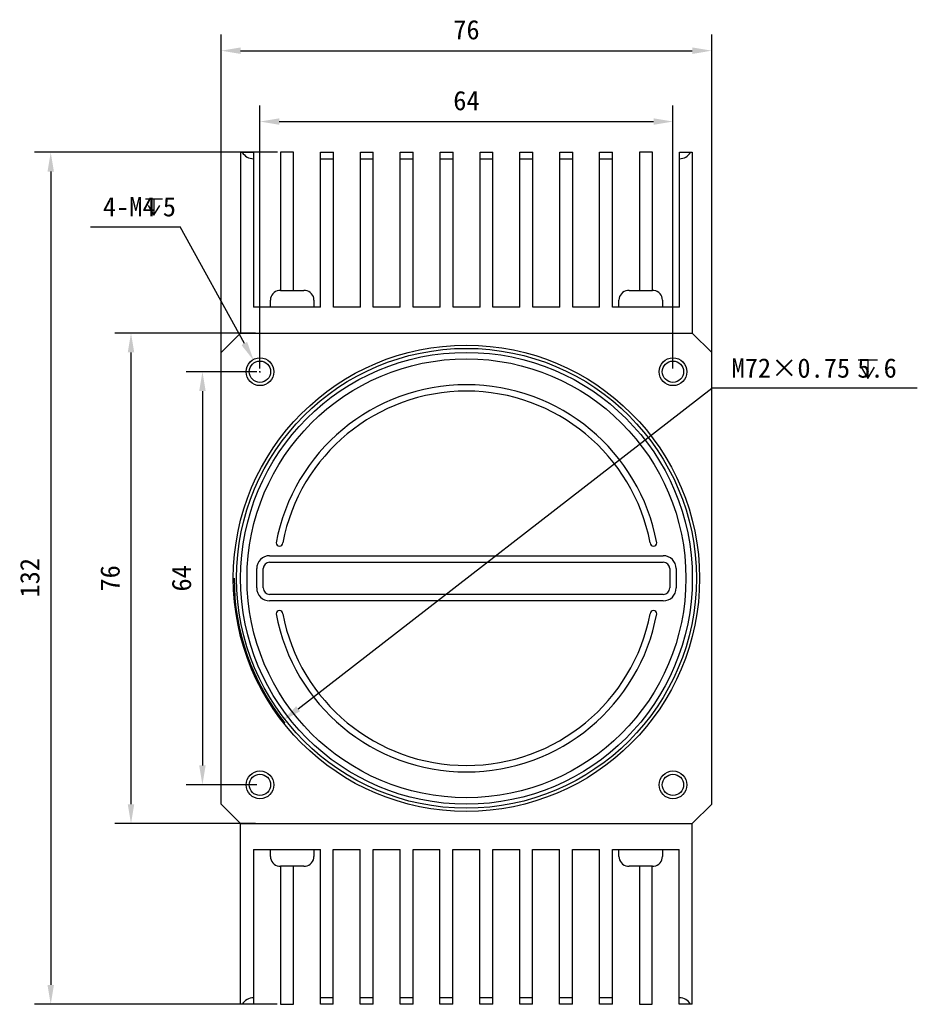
# Model space of a CAD drawing. Header units: millimetres. Extents: x 37 to 374, y 118 to 288.
# Tile 1 of 4: x 37 to 176, y 135 to 288. Entities that reach past the tile are written whole.
import ezdxf

# ---------------------------------------------------------------- set-up
doc = ezdxf.new("R2010")
doc.units = ezdxf.units.MM
doc.header["$LTSCALE"] = 23.1
doc.header["$PDMODE"] = 3
doc.header["$PDSIZE"] = 8
doc.layers.get('0').update_dxf_attribs({"linetype": 'CONTINUOUS'})
doc.layers.get('Defpoints').update_dxf_attribs({"linetype": 'CONTINUOUS'})
doc.layers.add('00_COMPONENTS', color=7, linetype='CONTINUOUS')
doc.layers.add('51__DRAFT_DIMS', color=7, linetype='CONTINUOUS')
doc.styles.get("Standard").update_dxf_attribs({"font": 'simfang.ttf'})
doc.dimstyles.new('DIMSTYLE_1', dxfattribs={"dimtxt": 3, "dimasz": 3, "dimexe": 2.5, "dimexo": 0.5, "dimgap": 0.75, "dimtad": 1, "dimdsep": 46, "dimtxsty": 'STANDARD', "dimblk": '_FILLED', "dimblk1": '_FILLED', "dimblk2": '_FILLED', "dimcen": 0.09, "dimclrt": 3, "dimazin": 2, "dimtp": 0.3, "dimtm": 0.3, "dimtfac": 1, "dimtofl": 0, "dimtmove": 0, "dimatfit": 3, "dimldrblk": '_FILLED', "dimfxl": 1, "dimtolj": 1, "dimarcsym": 0})
doc.dimstyles.new('DIMSTYLE_2', dxfattribs={"dimtxt": 3, "dimasz": 3, "dimexe": 2.5, "dimexo": 0.5, "dimgap": 0.75, "dimtad": 1, "dimdsep": 46, "dimtxsty": 'STANDARD', "dimblk": '_FILLED', "dimblk1": '_FILLED', "dimblk2": '_FILLED', "dimcen": 0.09, "dimclrt": 3, "dimazin": 2, "dimtp": 0.5, "dimtm": 0.5, "dimtfac": 1, "dimtofl": 0, "dimtmove": 0, "dimatfit": 3, "dimldrblk": '_FILLED', "dimfxl": 1, "dimtolj": 1, "dimarcsym": 0})
doc.dimstyles.new('DIMSTYLE_3', dxfattribs={"dimtxt": 3, "dimasz": 3, "dimexe": 2.5, "dimexo": 0.5, "dimtad": 1, "dimdsep": 46, "dimtxsty": 'STANDARD', "dimblk": '_FILLED', "dimblk1": '_FILLED', "dimblk2": '_FILLED', "dimcen": 0.09, "dimclrt": 3, "dimazin": 2, "dimtp": 0.3, "dimtm": 0.3, "dimtfac": 1, "dimtmove": 0, "dimatfit": 2, "dimldrblk": '_FILLED', "dimfxl": 1, "dimtolj": 1, "dimarcsym": 0})
doc.dimstyles.new('DIMSTYLE_4', dxfattribs={"dimtxt": 3, "dimasz": 3, "dimexe": 2.5, "dimexo": 0.5, "dimtad": 1, "dimdsep": 46, "dimtxsty": 'STANDARD', "dimblk": '_FILLED', "dimblk1": '_FILLED', "dimblk2": '_FILLED', "dimcen": 0.09, "dimclrt": 3, "dimazin": 2, "dimtp": 0.1, "dimtm": 0.1, "dimtfac": 1, "dimtofl": 0, "dimtmove": 0, "dimatfit": 1, "dimldrblk": '_FILLED', "dimfxl": 1, "dimtolj": 1, "dimarcsym": 0})

# ---------------------------------------------------------------- blocks, each defined once
blk = doc.blocks.new('_FILLED')
at = {"color": 0, "linetype": 'ByBlock'}
blk.add_solid([(0, 0), (-1, 0.167), (-1, -0.167)], dxfattribs=at)
blk = doc.blocks.new('*D1')
at = {"layer": '51__DRAFT_DIMS', "color": 0, "lineweight": -2}
for p, q in [((68.33, 234.03), (68.33, 285.6)), ((144.33, 234.03), (144.33, 285.6)), ((71.33, 283.1), (141.33, 283.1))]:
    blk.add_line(p, q, dxfattribs=at)
at = {"layer": 'Defpoints', "color": 0}
for p in [(144.33, 283.1), (68.33, 233.53), (144.33, 233.53)]:
    blk.add_point(p, dxfattribs=at)
at = {"layer": '51__DRAFT_DIMS', "color": 0, "linetype": 'ByBlock', "lineweight": -2, "xscale": 3, "yscale": 3, "zscale": 3, "rotation": 180}
blk.add_blockref('_FILLED', (68.33, 283.1), dxfattribs=at)
at = {"layer": '51__DRAFT_DIMS', "color": 0, "linetype": 'ByBlock', "lineweight": -2, "xscale": 3, "yscale": 3, "zscale": 3}
blk.add_blockref('_FILLED', (144.33, 283.1), dxfattribs=at)
at = {"layer": '51__DRAFT_DIMS', "color": 251, "insert": (106.33, 287.85), "char_height": 3, "attachment_point": 2, "line_spacing_factor": 0.9}
blk.add_mtext('\\A1;76', dxfattribs=at)
blk = doc.blocks.new('*D2')
at = {"layer": '51__DRAFT_DIMS', "color": 0, "lineweight": -2}
for p, q in [((77.03, 267.36), (39.41, 267.36)), ((41.91, 264.36), (41.91, 138.36)), ((77.01, 135.36), (39.41, 135.36))]:
    blk.add_line(p, q, dxfattribs=at)
at = {"layer": 'Defpoints', "color": 0}
for p in [(77.53, 267.36), (41.91, 135.36), (77.51, 135.36)]:
    blk.add_point(p, dxfattribs=at)
at = {"layer": '51__DRAFT_DIMS', "color": 0, "linetype": 'ByBlock', "lineweight": -2, "xscale": 3, "yscale": 3, "zscale": 3}
for p, rotation in [((41.91, 267.36), 90), ((41.91, 135.36), 270)]:
    blk.add_blockref('_FILLED', p, dxfattribs=dict(at, rotation=rotation))
at = {"layer": '51__DRAFT_DIMS', "color": 251, "insert": (37.16, 201.44), "char_height": 3, "attachment_point": 2, "rotation": 90, "line_spacing_factor": 0.9}
blk.add_mtext('\\A1;132', dxfattribs=at)
blk = doc.blocks.new('*D3')
at = {"layer": '51__DRAFT_DIMS', "color": 0, "lineweight": -2}
for p, q in [((73.66, 239.36), (51.85, 239.36)), ((54.35, 236.36), (54.35, 166.36)), ((73.66, 163.36), (51.85, 163.36))]:
    blk.add_line(p, q, dxfattribs=at)
at = {"layer": 'Defpoints', "color": 0}
for p in [(74.16, 239.36), (54.35, 163.36), (74.16, 163.36)]:
    blk.add_point(p, dxfattribs=at)
at = {"layer": '51__DRAFT_DIMS', "color": 0, "linetype": 'ByBlock', "lineweight": -2, "xscale": 3, "yscale": 3, "zscale": 3}
for p, rotation in [((54.35, 239.36), 89.99999999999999), ((54.35, 163.36), 270)]:
    blk.add_blockref('_FILLED', p, dxfattribs=dict(at, rotation=rotation))
at = {"layer": '51__DRAFT_DIMS', "color": 251, "insert": (49.6, 201.35), "char_height": 3, "attachment_point": 2, "rotation": 90, "line_spacing_factor": 0.9}
blk.add_mtext('\\A1;76', dxfattribs=at)
blk = doc.blocks.new('*D4')
at = {"layer": '51__DRAFT_DIMS', "color": 0, "lineweight": -2}
for p, q in [((74.33, 233.86), (74.33, 274.62)), ((138.33, 233.86), (138.33, 274.62)), ((77.33, 272.12), (135.33, 272.12))]:
    blk.add_line(p, q, dxfattribs=at)
at = {"layer": 'Defpoints', "color": 0}
for p in [(138.33, 272.12), (74.33, 233.36), (138.33, 233.36)]:
    blk.add_point(p, dxfattribs=at)
at = {"layer": '51__DRAFT_DIMS', "color": 0, "linetype": 'ByBlock', "lineweight": -2, "xscale": 3, "yscale": 3, "zscale": 3, "rotation": 180}
blk.add_blockref('_FILLED', (74.33, 272.12), dxfattribs=at)
at = {"layer": '51__DRAFT_DIMS', "color": 0, "linetype": 'ByBlock', "lineweight": -2, "xscale": 3, "yscale": 3, "zscale": 3}
blk.add_blockref('_FILLED', (138.33, 272.12), dxfattribs=at)
at = {"layer": '51__DRAFT_DIMS', "color": 251, "insert": (106.33, 276.87), "char_height": 3, "attachment_point": 2, "line_spacing_factor": 0.9}
blk.add_mtext('\\A1;64', dxfattribs=at)
blk = doc.blocks.new('*D5')
at = {"layer": '51__DRAFT_DIMS', "color": 0, "lineweight": -2}
for p, q in [((73.83, 233.36), (62.92, 233.36)), ((65.42, 230.36), (65.42, 172.36)), ((73.83, 169.36), (62.92, 169.36))]:
    blk.add_line(p, q, dxfattribs=at)
at = {"layer": 'Defpoints', "color": 0}
for p in [(74.33, 233.36), (65.42, 169.36), (74.33, 169.36)]:
    blk.add_point(p, dxfattribs=at)
at = {"layer": '51__DRAFT_DIMS', "color": 0, "linetype": 'ByBlock', "lineweight": -2, "xscale": 3, "yscale": 3, "zscale": 3}
for p, rotation in [((65.42, 233.36), 89.99999999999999), ((65.42, 169.36), 270)]:
    blk.add_blockref('_FILLED', p, dxfattribs=dict(at, rotation=rotation))
at = {"layer": '51__DRAFT_DIMS', "color": 251, "insert": (60.67, 201.35), "char_height": 3, "attachment_point": 2, "rotation": 90, "line_spacing_factor": 0.9}
blk.add_mtext('\\A1;64', dxfattribs=at)
blk = doc.blocks.new('*D6')
at = {"layer": '51__DRAFT_DIMS', "color": 0, "lineweight": -2}
for p in [(80.24, 181.15), (176.19, 230.82)]:
    blk.add_line(p, (144.37, 230.82), dxfattribs=at)
at = {"layer": 'Defpoints', "color": 0}
for p in [(134.79, 223.4), (77.87, 179.31)]:
    blk.add_point(p, dxfattribs=at)
at = {"layer": '51__DRAFT_DIMS', "color": 0, "linetype": 'ByBlock', "lineweight": -2, "xscale": 3, "yscale": 3, "zscale": 3, "rotation": 217.7595955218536}
blk.add_blockref('_FILLED', (77.87, 179.31), dxfattribs=at)
at = {"layer": '51__DRAFT_DIMS', "color": 251, "insert": (147.41, 235.44), "char_height": 3, "attachment_point": 1, "line_spacing_factor": 0.9}
blk.add_mtext('\\A1;{M72×0.75{\\fgdt; }5.6}', dxfattribs=at)
blk = doc.blocks.new('*D7')
at = {"layer": '51__DRAFT_DIMS', "color": 0, "lineweight": -2}
for p in [(48.06, 255.8), (71.92, 237.73)]:
    blk.add_line(p, (61.95, 255.8), dxfattribs=at)
at = {"layer": '51__DRAFT_DIMS', "color": 0}
for p, q in [((74.33, 233.27), (74.33, 233.45)), ((74.24, 233.36), (74.42, 233.36))]:
    blk.add_line(p, q, dxfattribs=at)
at = {"layer": 'Defpoints', "color": 0}
for p in [(73.36, 235.11), (75.3, 231.61)]:
    blk.add_point(p, dxfattribs=at)
at = {"layer": '51__DRAFT_DIMS', "color": 0, "linetype": 'ByBlock', "lineweight": -2, "xscale": 3, "yscale": 3, "zscale": 3, "rotation": 298.8894009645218}
blk.add_blockref('_FILLED', (73.36, 235.11), dxfattribs=at)
at = {"layer": '51__DRAFT_DIMS', "color": 251, "insert": (61.32, 260.43), "char_height": 3, "attachment_point": 3, "line_spacing_factor": 0.9}
blk.add_mtext('\\A1;{4-M4{\\fgdt; }5}', dxfattribs=at)

msp = doc.modelspace()

# ---------------------------------------------------------------- linework, layer by layer
at = {"layer": '00_COMPONENTS', "color": 7}
for p, q in [((71.331, 267.357), (71.331, 239.357)), ((71.331, 267.357), (73.351, 267.357)), ((73.351, 267.357), (73.351, 243.357)), ((77.531, 267.357), (77.531, 245.957)), ((79.531, 267.357), (77.531, 267.357)), ((79.531, 245.945), (79.531, 267.357)), ((83.711, 243.357), (83.711, 267.357)), ((83.711, 267.357), (85.711, 267.357)), ((85.711, 243.357), (85.711, 267.357)), ((89.891, 243.357), (89.891, 267.357)), ((89.891, 267.357), (91.891, 267.357)), ((91.891, 243.357), (91.891, 267.357)), ((96.071, 243.357), (96.071, 267.357)), ((96.071, 267.357), (98.071, 267.357)), ((98.071, 243.357), (98.071, 267.357)), ((102.251, 243.357), (102.251, 267.357)), ((102.251, 267.357), (104.251, 267.357)), ((104.251, 243.357), (104.251, 267.357)), ((108.431, 243.357), (108.431, 267.357)), ((108.431, 267.357), (110.431, 267.357)), ((110.431, 243.357), (110.431, 267.357)), ((114.611, 243.357), (114.611, 267.357)), ((114.611, 267.357), (116.611, 267.357)), ((116.611, 243.357), (116.611, 267.357)), ((120.791, 267.357), (122.791, 267.357)), ((120.791, 243.357), (120.791, 267.357)), ((122.791, 243.357), (122.791, 267.357)), ((126.971, 267.357), (128.971, 267.357)), ((126.971, 243.357), (126.971, 267.357)), ((128.971, 243.357), (128.971, 267.357)), ((135.151, 267.357), (133.151, 267.357)), ((133.151, 267.357), (133.151, 245.946)), ((135.151, 245.957), (135.151, 267.357)), ((139.331, 267.357), (141.331, 267.357)), ((139.331, 243.357), (139.331, 267.357)), ((141.331, 267.357), (141.331, 239.357)), ((73.331, 266.357), (73.351, 266.357)), ((83.711, 266.357), (85.711, 266.357)), ((89.891, 266.357), (91.891, 266.357)), ((96.071, 266.357), (98.071, 266.357)), ((102.251, 266.357), (104.251, 266.357)), ((108.431, 266.357), (110.431, 266.357)), ((114.611, 266.357), (116.611, 266.357)), ((120.791, 266.357), (122.791, 266.357)), ((126.971, 266.357), (128.971, 266.357)), ((77.283, 245.947), (77.284, 245.939)), ((77.524, 245.957), (78.831, 245.957)), ((78.831, 245.957), (78.831, 245.939)), ((79.831, 245.939), (79.831, 245.957)), ((79.831, 245.957), (81.138, 245.957)), ((81.378, 245.939), (81.379, 245.947)), ((131.283, 245.947), (131.284, 245.939)), ((131.524, 245.957), (132.831, 245.957)), ((132.831, 245.957), (132.831, 245.939)), ((133.831, 245.957), (135.138, 245.957)), ((133.831, 245.939), (133.831, 245.957)), ((135.378, 245.939), (135.379, 245.947)), ((75.956, 243.357), (75.956, 244.457)), ((82.706, 244.457), (82.706, 243.357)), ((129.956, 243.357), (129.956, 244.457)), ((136.706, 244.457), (136.706, 243.357)), ((83.711, 243.357), (73.351, 243.357)), ((89.891, 243.357), (85.711, 243.357)), ((96.071, 243.357), (91.891, 243.357)), ((102.251, 243.357), (98.071, 243.357)), ((108.431, 243.357), (104.251, 243.357)), ((114.611, 243.357), (110.431, 243.357)), ((120.791, 243.357), (116.611, 243.357)), ((126.971, 243.357), (122.791, 243.357)), ((139.331, 243.357), (128.971, 243.357)), ((71.331, 239.357), (68.331, 236.357)), ((71.331, 239.357), (141.331, 239.357)), ((144.331, 236.357), (141.331, 239.357)), ((68.331, 166.357), (68.331, 236.357)), ((144.331, 166.357), (144.331, 236.357)), ((75.831, 204.857), (136.831, 204.857)), ((75.831, 203.857), (136.831, 203.857)), ((73.831, 199.857), (73.831, 202.857)), ((74.831, 199.857), (74.831, 202.857)), ((137.831, 202.857), (137.831, 199.857)), ((138.831, 202.857), (138.831, 199.857)), ((136.831, 198.857), (75.831, 198.857)), ((136.831, 197.857), (75.831, 197.857)), ((68.331, 166.357), (71.331, 163.357)), ((141.331, 163.357), (144.331, 166.357)), ((71.331, 163.357), (141.331, 163.357)), ((71.331, 135.357), (71.331, 163.357)), ((141.331, 135.357), (141.331, 163.357)), ((73.331, 159.357), (83.691, 159.357)), ((73.331, 159.357), (73.331, 135.357)), ((75.956, 158.257), (75.956, 159.357)), ((82.706, 159.357), (82.706, 158.257)), ((83.691, 135.357), (83.691, 159.357)), ((85.691, 159.357), (89.871, 159.357)), ((85.691, 135.357), (85.691, 159.357)), ((89.871, 135.357), (89.871, 159.357)), ((91.871, 159.357), (96.051, 159.357)), ((91.871, 135.357), (91.871, 159.357)), ((96.051, 135.357), (96.051, 159.357)), ((98.051, 159.357), (102.231, 159.357)), ((98.051, 135.357), (98.051, 159.357)), ((102.231, 135.357), (102.231, 159.357)), ((104.231, 159.357), (108.411, 159.357)), ((104.231, 135.357), (104.231, 159.357)), ((108.411, 135.357), (108.411, 159.357)), ((110.411, 159.357), (114.591, 159.357)), ((110.411, 135.357), (110.411, 159.357)), ((114.591, 135.357), (114.591, 159.357)), ((116.591, 159.357), (120.771, 159.357)), ((116.591, 135.357), (116.591, 159.357)), ((120.771, 135.357), (120.771, 159.357)), ((122.771, 159.357), (126.951, 159.357)), ((122.771, 135.357), (122.771, 159.357)), ((126.951, 135.357), (126.951, 159.357)), ((128.951, 159.357), (139.311, 159.357)), ((128.951, 135.357), (128.951, 159.357)), ((129.956, 158.257), (129.956, 159.357)), ((136.706, 159.357), (136.706, 158.257)), ((139.311, 135.357), (139.311, 159.357)), ((77.283, 156.767), (77.284, 156.775)), ((77.511, 156.757), (77.511, 135.357)), ((78.831, 156.757), (77.524, 156.757)), ((78.831, 156.775), (78.831, 156.757)), ((79.511, 135.357), (79.511, 156.768)), ((79.831, 156.757), (79.831, 156.775)), ((81.138, 156.757), (79.831, 156.757)), ((81.379, 156.767), (81.378, 156.775)), ((131.283, 156.767), (131.284, 156.775)), ((132.831, 156.757), (131.524, 156.757)), ((132.831, 156.775), (132.831, 156.757)), ((133.131, 156.768), (133.131, 135.357)), ((133.831, 156.757), (133.831, 156.775)), ((135.138, 156.757), (133.831, 156.757)), ((135.131, 135.357), (135.131, 156.757)), ((135.379, 156.767), (135.378, 156.775)), ((85.691, 136.357), (83.691, 136.357)), ((91.871, 136.357), (89.871, 136.357)), ((98.051, 136.357), (96.051, 136.357)), ((104.231, 136.357), (102.231, 136.357)), ((110.411, 136.357), (108.411, 136.357)), ((116.591, 136.357), (114.591, 136.357)), ((122.771, 136.357), (120.771, 136.357)), ((128.951, 136.357), (126.951, 136.357)), ((139.331, 136.357), (139.311, 136.357)), ((73.331, 135.357), (71.331, 135.357)), ((77.511, 135.357), (79.511, 135.357)), ((85.691, 135.357), (83.691, 135.357)), ((91.871, 135.357), (89.871, 135.357)), ((98.051, 135.357), (96.051, 135.357)), ((104.231, 135.357), (102.231, 135.357)), ((110.411, 135.357), (108.411, 135.357)), ((116.591, 135.357), (114.591, 135.357)), ((122.771, 135.357), (120.771, 135.357)), ((128.951, 135.357), (126.951, 135.357)), ((133.131, 135.357), (135.131, 135.357)), ((141.331, 135.357), (139.311, 135.357))]:
    msp.add_line(p, q, dxfattribs=at)
for centre, radius in [((106.331, 201.357), 36.125), ((106.331, 201.357), 35.625), ((106.331, 201.357), 35), ((74.331, 233.357), 2.15), ((106.331, 201.357), 34), ((74.331, 233.357), 1.65), ((138.331, 233.357), 2.15), ((138.331, 233.357), 1.65), ((74.331, 169.357), 2.15), ((74.331, 169.357), 1.65), ((138.331, 169.357), 2.15), ((138.331, 169.357), 1.65)]:
    msp.add_circle(centre, radius, dxfattribs=at)
for centre, radius, start, end in [((77.456, 244.457), 1.5, 96.63171, 180), ((77.524, 244.36), 1.597, 89.98847, 98.62349), ((77.524, 244.338), 1.619, 89.99967, 90.71129), ((81.138, 244.36), 1.597, 81.37715, 90.01217), ((81.206, 244.457), 1.5, 0, 83.36829), ((131.456, 244.457), 1.5, 96.63171, 180), ((131.524, 244.36), 1.597, 89.98847, 98.62349), ((131.524, 244.338), 1.619, 89.99967, 90.71129), ((135.138, 244.36), 1.597, 81.37715, 90.01217), ((135.206, 244.457), 1.5, 0, 83.36829), ((106.331, 201.357), 30, 10.56398, 169.43602), ((106.331, 201.357), 29, 10.93266, 169.06734), ((77.348, 206.857), 0.509, 180, 360), ((135.314, 206.857), 0.509, 180, 360), ((75.831, 202.857), 2, 90, 180), ((136.831, 202.857), 2, 0, 90), ((75.831, 202.857), 1, 90, 180), ((136.831, 202.857), 1, 0, 90), ((75.831, 199.857), 2, 180, 270), ((75.831, 199.857), 1, 180, 270), ((136.831, 199.857), 2, 270, 360), ((136.831, 199.857), 1, 270, 360), ((77.348, 195.857), 0.509, 0, 180), ((106.331, 201.357), 30, 190.56398, 349.43602), ((106.331, 201.357), 29, 190.93266, 349.06734), ((135.314, 195.857), 0.509, 0, 180), ((77.456, 158.257), 1.5, 180, 263.36829), ((81.206, 158.257), 1.5, 276.63171, 360), ((131.456, 158.257), 1.5, 180, 263.36829), ((135.206, 158.257), 1.5, 276.63171, 360), ((77.524, 158.353), 1.597, 261.37715, 270.01217), ((81.138, 158.353), 1.597, 269.98847, 278.62349), ((81.138, 158.376), 1.619, 269.99967, 270.71129), ((131.524, 158.353), 1.597, 261.37715, 270.01217), ((135.138, 158.353), 1.597, 269.98847, 278.62349), ((135.138, 158.376), 1.619, 269.99967, 270.71129)]:
    msp.add_arc(centre, radius, start, end, dxfattribs=at)
for centre, major_axis, start_param, end_param in [((73.331, 268.357), (2, 0), -2.6179939, -1.5707963), ((139.331, 268.357), (0, 2), -3.1415927, -2.0943951), ((73.331, 134.357), (2, 0), 1.5707963, 2.6179939), ((139.331, 134.357), (2, 0), 0.5235988, 1.5707963)]:
    msp.add_ellipse(centre, major_axis=major_axis, ratio=1, start_param=start_param, end_param=end_param, dxfattribs=at)
for points in [[(78.831, 245.939), (78.914, 245.942), (79.081, 245.946), (79.331, 245.947), (79.581, 245.946), (79.748, 245.942), (79.831, 245.939)], [(132.831, 245.939), (132.914, 245.942), (133.081, 245.946), (133.331, 245.947), (133.581, 245.946), (133.748, 245.942), (133.831, 245.939)], [(79.831, 156.775), (79.748, 156.772), (79.581, 156.768), (79.331, 156.766), (79.081, 156.768), (78.914, 156.772), (78.831, 156.775)], [(133.831, 156.775), (133.748, 156.772), (133.581, 156.768), (133.331, 156.766), (133.081, 156.768), (132.914, 156.772), (132.831, 156.775)]]:
    msp.add_open_spline(points, degree=3, knots=[0, 0, 0, 0, 0.2499975, 0.5, 0.7500025, 1, 1, 1, 1], dxfattribs=at)
at = {"layer": '51__DRAFT_DIMS', "color": 251}
for p, q in [((56.608, 260.13), (59.208, 260.13)), ((57.908, 260.13), (57.908, 257.63)), ((167.005, 235.217), (170.018, 235.217)), ((168.512, 235.217), (168.512, 232.32))]:
    msp.add_line(p, q, dxfattribs=at)
for points in [[(57.008, 259.13), (57.908, 257.63), (58.808, 259.13)], [(167.469, 234.058), (168.512, 232.32), (169.554, 234.058)]]:
    msp.add_lwpolyline(points, dxfattribs=at)
msp.add_arc((106.331, 201.357), 36, 180, 218.55532, dxfattribs=at)

# ---------------------------------------------------------------- dimensions: what is measured, and where the dimension line sits
for base, p1, p2, picture, middle in [((144.331, 283.099), (68.331, 233.528), (144.331, 233.528), '*D1', (106.328, 283.099)), ((138.331, 272.121), (74.331, 233.357), (138.331, 233.357), '*D4', (106.328, 272.121))]:
    dim = msp.add_linear_dim(base=base, p1=p1, p2=p2, dimstyle='DIMSTYLE_1', override={"dimclrt": 251}, dxfattribs=at)
    dim.commit()
    dim.dimension.update_dxf_attribs({"geometry": picture, "text_midpoint": middle, "dimtype": 160})
for base, p1, p2, dimstyle, picture, middle in [((41.906, 135.357), (77.531, 267.357), (77.511, 135.357), 'DIMSTYLE_2', '*D2', (41.906, 201.439)), ((54.35, 163.357), (74.159, 239.357), (74.159, 163.357), 'DIMSTYLE_1', '*D3', (54.35, 201.354)), ((65.421, 169.357), (74.331, 233.357), (74.331, 169.357), 'DIMSTYLE_1', '*D5', (65.421, 201.354))]:
    dim = msp.add_linear_dim(base=base, p1=p1, p2=p2, angle=270, dimstyle=dimstyle, override={"dimclrt": 251}, dxfattribs=at)
    dim.commit()
    dim.dimension.update_dxf_attribs({"geometry": picture, "text_midpoint": middle, "dimtype": 160})
for p1, p2, text, dimstyle, picture, middle in [((75.297, 231.606), (73.365, 235.108), '{4-M<>{\\fgdt; }5}', 'DIMSTYLE_4', '*D7', (54.692, 255.802)), ((134.792, 223.401), (77.87, 179.312), '{M<>×0.75{\\fgdt; }5.6}', 'DIMSTYLE_3', '*D6', (161.8, 230.817))]:
    dim = msp.add_diameter_dim_2p(p1=p1, p2=p2, text=text, dimstyle=dimstyle, override={"dimtih": 1, "dimtoh": 1, "dimpost": '<>', "dimclrt": 251}, dxfattribs=at)
    dim.commit()
    dim.dimension.update_dxf_attribs({"geometry": picture, "text_midpoint": middle, "dimtype": 163})

doc.saveas('drawing.dxf')
